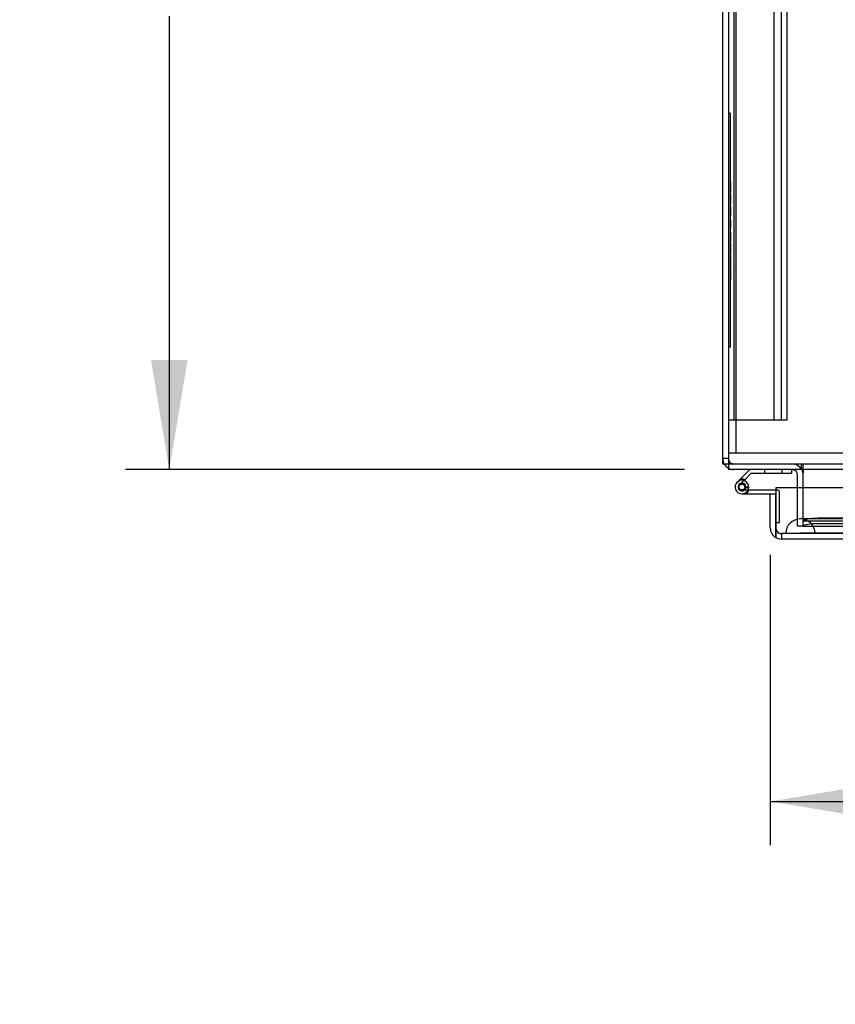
# Model space of a CAD drawing. Header units: inches. Extents: x 1 to 359, y -2 to 239.
# Tile 53 of 79: x 68 to 82, y 199 to 215. Entities that reach past the tile are written whole.
import ezdxf
from ezdxf.enums import TextEntityAlignment as Align
from ezdxf.lldxf.tags import DXFTag

# ---------------------------------------------------------------- set-up
doc = ezdxf.new("R2010")
doc.units = ezdxf.units.IN
doc.header["$MEASUREMENT"] = 0
for name, color, linetype in [('COM50677-2', 7, 'Continuous'), ('COM53964-1', 7, 'Continuous'), ('COM54746-60', 7, 'Continuous'), ('COM70220', 7, 'Continuous'), ('COM71195-7', 7, 'Continuous'), ('COM71298-2', 7, 'Continuous'), ('COM71299-2', 7, 'Continuous'), ('COM71300-2', 7, 'Continuous'), ('Default', 7, 'Continuous'), ('QLB20185', 7, 'Continuous')]:
    doc.layers.add(name, color=color, linetype=linetype)
doc.styles.add('SEACAD_Times_New_Roman', font='times.ttf')
tags = doc.linetypes.add('HIDDEN2', pattern=[0.1875, 0.125, -0.0625]).pattern_tags.tags
tags[6:7] = [DXFTag(74, 4), DXFTag(75, 0), DXFTag(340, '0'), DXFTag(46, 0.0), DXFTag(50, 0.0), DXFTag(44, 0.0), DXFTag(45, 0.0)]
tags[4:5] = [DXFTag(74, 4), DXFTag(75, 0), DXFTag(340, '0'), DXFTag(46, 0.0), DXFTag(50, 0.0), DXFTag(44, 0.0), DXFTag(45, 0.0)]
doc.dimstyles.new('HAMMOND_(STH_-_300x200)', dxfattribs={"dimtxt": 1.5, "dimasz": 1.875, "dimexe": 0.75, "dimexo": 0.75, "dimgap": 0.375, "dimtad": 0, "dimtih": 1, "dimtoh": 1, "dimzin": 0, "dimdsep": 46, "dimtxsty": 'SEACAD_Times_New_Roman', "dimblk1": '_SE_FILLED', "dimblk2": '_SE_FILLED', "dimsah": 1, "dimcen": 0.75, "dimadec": 0, "dimazin": 0, "dimtfac": 0.8, "dimtofl": 0, "dimtmove": 0, "dimatfit": 3, "dimfxl": 1, "dimtolj": 1, "dimtzin": 0, "dimarcsym": 0})

# ---------------------------------------------------------------- blocks, each defined once
blk = doc.blocks.new('SE3')
at = {"layer": 'COM50677-2', "color": 7, "linetype": 'HIDDEN2'}
for p, q in [((79.806, 225.541), (79.806, 208.041)), ((79.866, 208.041), (79.681, 208.041)), ((81.496, 208.041), (79.866, 208.041)), ((81.681, 208.041), (81.496, 208.041))]:
    blk.add_line(p, q, dxfattribs=at)
at = {"layer": 'COM53964-1', "color": 7, "linetype": 'HIDDEN2'}
for p, q in [((79.776, 224.978), (79.776, 208.603)), ((80.46, 224.978), (80.46, 208.603)), ((80.586, 224.978), (80.586, 208.603)), ((80.681, 224.978), (80.681, 208.603)), ((79.819, 208.603), (79.681, 208.603)), ((80.543, 208.603), (79.819, 208.603)), ((80.681, 208.603), (80.543, 208.603))]:
    blk.add_line(p, q, dxfattribs=at)
at = {"layer": 'COM54746-60', "color": 7, "linetype": 'Continuous'}
for p, q in [((80.046, 207.76), (79.879, 207.592)), ((80.765, 207.698), (80.765, 207.76)), ((79.879, 207.592), (79.835, 207.548)), ((79.948, 207.574), (79.962, 207.588)), ((79.962, 207.588), (80.072, 207.698)), ((80.072, 207.698), (80.765, 207.698)), ((79.851, 207.474), (79.851, 207.449)), ((79.926, 207.524), (79.901, 207.524)), ((79.976, 207.449), (79.976, 207.474)), ((79.976, 207.456), (80.03, 207.451)), ((79.901, 207.399), (79.926, 207.399)), ((79.913, 207.345), (80.493, 207.345)), ((80.493, 207.407), (79.952, 207.407)), ((80.493, 207.345), (80.493, 207.343)), ((80.493, 206.857), (80.493, 206.857))]:
    blk.add_line(p, q, dxfattribs=at)
at = {"layer": 'COM54746-60', "color": 7, "linetype": 'HIDDEN2'}
for p, q in [((80.3, 207.76), (80.3, 207.698)), ((80.604, 207.698), (80.604, 207.76)), ((79.877, 207.503), (79.948, 207.574)), ((80.03, 207.462), (79.968, 207.462)), ((79.968, 207.457), (79.976, 207.456)), ((79.952, 207.407), (79.913, 207.407)), ((80.53, 207.407), (80.493, 207.407)), ((80.555, 206.857), (80.555, 207.382)), ((80.493, 206.857), (80.555, 206.857))]:
    blk.add_line(p, q, dxfattribs=at)
blk.add_circle((79.913, 207.462), 0.05, dxfattribs=at)
at = {"layer": 'COM54746-60', "color": 7, "linetype": 'Continuous'}
for centre, radius, start, end in [((79.913, 207.462), 0.135, 68.9858, 104.9706), ((79.913, 207.462), 0.117, 354.7841, 270), ((79.901, 207.474), 0.05, 90, 180), ((79.901, 207.449), 0.05, 180, 270), ((79.926, 207.474), 0.05, 0, 90), ((79.926, 207.449), 0.05, 270, 0), ((79.913, 207.462), 0.117, 331.9602, 354.7841)]:
    blk.add_arc(centre, radius, start, end, dxfattribs=at)
at = {"layer": 'COM54746-60', "color": 7, "linetype": 'HIDDEN2'}
for centre, radius, start, end in [((79.913, 207.462), 0.055, 354.7841, 270), ((79.913, 207.462), 0.055, 270, 354.7841), ((79.913, 207.462), 0.117, 270, 331.9602), ((79.913, 207.462), 0.135, 299.9264, 335.9579), ((80.53, 207.382), 0.025, 0, 90)]:
    blk.add_arc(centre, radius, start, end, dxfattribs=at)
at = {"layer": 'COM70220', "color": 7, "linetype": 'HIDDEN2'}
for p, q in [((81.164, 206.918), (80.914, 206.918)), ((107.632, 206.918), (81.164, 206.918)), ((80.914, 206.672), (80.665, 206.67)), ((80.665, 206.67), (80.665, 206.669)), ((81.164, 206.67), (80.665, 206.67)), ((81.164, 206.669), (80.665, 206.669)), ((81.163, 206.67), (80.914, 206.672)), ((81.164, 206.672), (80.914, 206.672)), ((81.163, 206.669), (81.163, 206.67)), ((107.632, 206.672), (81.164, 206.672)), ((107.632, 206.67), (81.164, 206.67)), ((107.632, 206.669), (81.164, 206.669))]:
    blk.add_line(p, q, dxfattribs=at)
blk.add_arc((80.914, 206.668), 0.25, 0, 180, dxfattribs=at)
at = {"layer": 'COM71195-7', "color": 7, "linetype": 'Continuous'}
for p, q in [((80.493, 207.448), (80.493, 206.763)), ((108.303, 207.448), (80.493, 207.448)), ((80.398, 207.343), (80.493, 207.343)), ((80.398, 206.763), (80.398, 207.343)), ((80.493, 206.763), (80.493, 207.343)), ((80.493, 206.763), (80.493, 206.598)), ((80.493, 206.598), (80.493, 206.763)), ((108.208, 206.573), (80.588, 206.573))]:
    blk.add_line(p, q, dxfattribs=at)
at = {"layer": 'COM71195-7', "color": 7, "linetype": 'HIDDEN2'}
for p, q in [((108.208, 206.668), (80.588, 206.668)), ((80.588, 206.668), (80.588, 206.573))]:
    blk.add_line(p, q, dxfattribs=at)
at = {"layer": 'COM71195-7', "color": 7, "linetype": 'Continuous'}
for start, end in [(180, 240), (240, 270)]:
    blk.add_arc((80.588, 206.763), 0.19, start, end, dxfattribs=at)
at = {"layer": 'COM71195-7', "color": 7, "linetype": 'HIDDEN2'}
blk.add_arc((80.588, 206.763), 0.095, 180, 270, dxfattribs=at)
blk.add_ellipse((80.588, 206.763), major_axis=(0, 0.095), ratio=0.999171, start_param=1.570796, end_param=3.141593, dxfattribs=at)
at = {"layer": 'COM71195-7', "color": 7, "linetype": 'Continuous'}
blk.add_ellipse((80.588, 206.763), major_axis=(0, 0.19), ratio=0.999171, start_param=2.617994, end_param=3.141593, dxfattribs=at)
at = {"layer": 'COM71298-2', "color": 7, "linetype": 'Continuous'}
for p, q in [((79.681, 216.46), (79.681, 207.903)), ((79.681, 207.903), (79.681, 207.76)), ((139.551, 207.76), (79.681, 207.76)), ((80.961, 207.76), (80.961, 207.712)), ((80.961, 207.448), (80.961, 207.712))]:
    blk.add_line(p, q, dxfattribs=at)
at = {"layer": 'COM71298-2', "color": 7, "linetype": 'HIDDEN2'}
for p, q in [((139.551, 207.855), (79.681, 207.855)), ((80.931, 207.76), (80.931, 207.855)), ((80.961, 207.76), (80.961, 207.855)), ((80.961, 206.934), (80.961, 207.448)), ((80.961, 206.934), (80.961, 206.887)), ((107.749, 206.927), (81.211, 206.927)), ((80.961, 206.791), (80.961, 206.887)), ((80.962, 206.793), (80.961, 206.791)), ((80.961, 206.791), (80.961, 206.791)), ((80.961, 206.791), (107.999, 206.791)), ((80.962, 206.886), (80.962, 206.886)), ((80.962, 206.886), (107.999, 206.886)), ((107.749, 206.833), (81.211, 206.833))]:
    blk.add_line(p, q, dxfattribs=at)
for centre in [(81.211, 206.883), (81.211, 206.79)]:
    blk.add_ellipse(centre, major_axis=(-0.25, 0), ratio=0.173648, start_param=4.712389, end_param=6.21308, dxfattribs=at)
at = {"layer": 'COM71299-2', "color": 7, "linetype": 'HIDDEN2'}
blk.add_line((80.961, 206.793), (107.116, 206.793), dxfattribs=at)
at = {"layer": 'COM71300-2', "color": 7, "linetype": 'Continuous'}
for p, q in [((79.586, 207.855), (79.586, 216.465)), ((79.681, 207.855), (79.586, 207.855)), ((80.866, 207.448), (80.866, 207.665))]:
    blk.add_line(p, q, dxfattribs=at)
at = {"layer": 'COM71300-2', "color": 7, "linetype": 'HIDDEN2'}
for p, q in [((79.681, 207.95), (79.586, 207.95)), ((80.866, 206.793), (80.866, 207.448)), ((80.961, 206.793), (80.866, 206.793))]:
    blk.add_line(p, q, dxfattribs=at)
for centre, radius, start, end in [((79.776, 207.95), 0.19, 180, 210), ((79.776, 207.95), 0.095, 180, 270), ((79.776, 207.95), 0.19, 240, 270), ((80.771, 207.665), 0.19, 30, 90)]:
    blk.add_arc(centre, radius, start, end, dxfattribs=at)
at = {"layer": 'COM71300-2', "color": 7, "linetype": 'Continuous'}
for centre, radius, start, end in [((79.776, 207.95), 0.19, 210, 240), ((80.771, 207.665), 0.095, 0, 90), ((80.771, 207.665), 0.19, 0, 30)]:
    blk.add_arc(centre, radius, start, end, dxfattribs=at)
at = {"layer": 'QLB20185', "color": 7, "linetype": 'HIDDEN2'}
for p, q in [((79.711, 213.855), (79.681, 213.855)), ((79.711, 213.855), (79.711, 213.48)), ((79.711, 213.48), (79.711, 210.23)), ((79.728, 212.671), (79.71, 212.671)), ((79.728, 212.657), (79.71, 212.657)), ((79.728, 212.657), (79.71, 212.657)), ((79.726, 212.654), (79.711, 212.654)), ((79.726, 212.653), (79.711, 212.653)), ((79.726, 212.65), (79.711, 212.65)), ((79.726, 212.642), (79.711, 212.642)), ((79.726, 212.64), (79.711, 212.64)), ((79.726, 212.671), (79.726, 212.668)), ((79.726, 212.647), (79.726, 212.654)), ((79.726, 212.545), (79.726, 212.647)), ((79.71, 212.527), (79.728, 212.527)), ((79.726, 212.584), (79.711, 212.584)), ((79.726, 212.56), (79.711, 212.56)), ((79.726, 212.56), (79.711, 212.56)), ((79.726, 212.558), (79.711, 212.558)), ((79.726, 212.547), (79.711, 212.547)), ((79.726, 212.545), (79.711, 212.545)), ((79.726, 212.54), (79.711, 212.54)), ((79.726, 212.534), (79.711, 212.534)), ((79.726, 212.527), (79.726, 212.54)), ((79.728, 212.453), (79.71, 212.453)), ((79.728, 212.449), (79.71, 212.449)), ((79.71, 212.338), (79.728, 212.338)), ((79.71, 212.334), (79.728, 212.334)), ((79.71, 212.323), (79.728, 212.323)), ((79.71, 212.319), (79.728, 212.319)), ((79.726, 212.439), (79.711, 212.439)), ((79.726, 212.438), (79.711, 212.438)), ((79.726, 212.434), (79.711, 212.434)), ((79.726, 212.433), (79.711, 212.433)), ((79.726, 212.423), (79.711, 212.423)), ((79.726, 212.42), (79.711, 212.42)), ((79.726, 212.416), (79.711, 212.416)), ((79.726, 212.356), (79.711, 212.356)), ((79.726, 212.352), (79.711, 212.352)), ((79.726, 212.351), (79.711, 212.351)), ((79.726, 212.349), (79.711, 212.349)), ((79.726, 212.339), (79.711, 212.339)), ((79.726, 212.333), (79.711, 212.333)), ((79.726, 212.329), (79.711, 212.329)), ((79.726, 212.323), (79.726, 212.449)), ((79.728, 212.239), (79.71, 212.239)), ((79.726, 212.237), (79.711, 212.237)), ((79.726, 212.179), (79.711, 212.179)), ((79.726, 212.165), (79.711, 212.165)), ((79.726, 212.229), (79.726, 212.237)), ((79.726, 212.179), (79.726, 212.229)), ((79.726, 212.112), (79.726, 212.179)), ((79.71, 212.105), (79.728, 212.105)), ((79.71, 212.105), (79.728, 212.105)), ((79.726, 212.112), (79.711, 212.112)), ((79.726, 212.107), (79.711, 212.107)), ((79.726, 212.107), (79.711, 212.107)), ((79.726, 212.107), (79.711, 212.107)), ((79.726, 212.025), (79.711, 212.025)), ((79.726, 212.021), (79.711, 212.021)), ((79.726, 212.013), (79.711, 212.013)), ((79.726, 212.011), (79.711, 212.011)), ((79.726, 212.005), (79.711, 212.005)), ((79.726, 212.003), (79.711, 212.003)), ((79.726, 212.002), (79.711, 212.002)), ((79.726, 211.997), (79.711, 211.997)), ((79.726, 211.992), (79.711, 211.992)), ((79.726, 211.982), (79.711, 211.982)), ((79.726, 211.98), (79.711, 211.98)), ((79.726, 212.113), (79.726, 212.115)), ((79.726, 212.107), (79.726, 212.112)), ((79.726, 212.021), (79.726, 212.025)), ((79.726, 212.013), (79.726, 212.021)), ((79.726, 212.002), (79.726, 212.013)), ((79.726, 211.982), (79.726, 212.002)), ((79.726, 211.913), (79.726, 211.982)), ((79.728, 211.808), (79.71, 211.808)), ((79.728, 211.793), (79.71, 211.793)), ((79.726, 211.934), (79.711, 211.934)), ((79.726, 211.925), (79.711, 211.925)), ((79.726, 211.915), (79.711, 211.915)), ((79.726, 211.911), (79.711, 211.911)), ((79.726, 211.906), (79.711, 211.906)), ((79.726, 211.904), (79.711, 211.904)), ((79.726, 211.895), (79.711, 211.895)), ((79.726, 211.891), (79.711, 211.891)), ((79.726, 211.808), (79.711, 211.808)), ((79.726, 211.806), (79.711, 211.806)), ((79.726, 211.805), (79.711, 211.805)), ((79.726, 211.796), (79.711, 211.796)), ((79.726, 211.794), (79.711, 211.794)), ((79.726, 211.794), (79.711, 211.794)), ((79.726, 211.891), (79.726, 211.913)), ((79.726, 211.788), (79.726, 211.808)), ((79.71, 211.674), (79.728, 211.674)), ((79.726, 211.788), (79.711, 211.788)), ((79.726, 211.778), (79.711, 211.778)), ((79.726, 211.709), (79.711, 211.709)), ((79.726, 211.708), (79.711, 211.708)), ((79.726, 211.689), (79.711, 211.689)), ((79.726, 211.686), (79.711, 211.686)), ((79.726, 211.681), (79.711, 211.681)), ((79.726, 211.667), (79.711, 211.667)), ((79.726, 211.709), (79.726, 211.788)), ((79.726, 211.674), (79.726, 211.709)), ((79.728, 211.617), (79.71, 211.617)), ((79.728, 211.602), (79.71, 211.602)), ((79.728, 211.602), (79.71, 211.602)), ((79.728, 211.587), (79.71, 211.587)), ((79.726, 211.61), (79.711, 211.61)), ((79.726, 211.606), (79.711, 211.606)), ((79.726, 211.597), (79.711, 211.597)), ((79.726, 211.595), (79.711, 211.595)), ((79.726, 211.589), (79.711, 211.589)), ((79.726, 211.585), (79.711, 211.585)), ((79.726, 211.581), (79.711, 211.581)), ((79.726, 211.573), (79.711, 211.573)), ((79.726, 211.564), (79.711, 211.564)), ((79.726, 211.482), (79.711, 211.482)), ((79.726, 211.468), (79.711, 211.468)), ((79.726, 211.54), (79.726, 211.585)), ((79.726, 211.448), (79.726, 211.54)), ((79.71, 211.438), (79.728, 211.438)), ((79.728, 211.336), (79.71, 211.336)), ((79.726, 211.441), (79.711, 211.441)), ((79.726, 211.403), (79.711, 211.403)), ((79.726, 211.388), (79.711, 211.388)), ((79.726, 211.333), (79.711, 211.333)), ((79.726, 211.291), (79.711, 211.291)), ((79.726, 211.441), (79.726, 211.448)), ((79.726, 211.388), (79.726, 211.403)), ((79.726, 211.338), (79.726, 211.388)), ((79.726, 211.326), (79.726, 211.333)), ((79.726, 211.241), (79.726, 211.326)), ((79.71, 211.232), (79.728, 211.232)), ((79.728, 211.192), (79.71, 211.192)), ((79.728, 211.192), (79.71, 211.192)), ((79.726, 211.276), (79.711, 211.276)), ((79.726, 211.234), (79.711, 211.234)), ((79.726, 211.19), (79.711, 211.19)), ((79.726, 211.178), (79.711, 211.178)), ((79.726, 211.177), (79.711, 211.177)), ((79.726, 211.173), (79.711, 211.173)), ((79.726, 211.165), (79.711, 211.165)), ((79.726, 211.165), (79.711, 211.165)), ((79.726, 211.139), (79.711, 211.139)), ((79.726, 211.234), (79.726, 211.241)), ((79.726, 211.165), (79.726, 211.192)), ((79.726, 211.139), (79.726, 211.178)), ((79.726, 211.041), (79.726, 211.165)), ((79.71, 211.048), (79.728, 211.048)), ((79.71, 211.028), (79.728, 211.028)), ((79.71, 211.014), (79.728, 211.014)), ((79.726, 211.104), (79.711, 211.104)), ((79.726, 211.088), (79.711, 211.088)), ((79.726, 211.085), (79.711, 211.085)), ((79.726, 211.084), (79.711, 211.084)), ((79.726, 211.06), (79.711, 211.06)), ((79.726, 211.052), (79.711, 211.052)), ((79.726, 211.051), (79.711, 211.051)), ((79.726, 211.05), (79.711, 211.05)), ((79.726, 211.041), (79.711, 211.041)), ((79.726, 211.034), (79.711, 211.034)), ((79.726, 211.014), (79.726, 211.041)), ((79.711, 210.23), (79.711, 209.855)), ((79.711, 209.855), (79.681, 209.855))]:
    blk.add_line(p, q, dxfattribs=at)
blk = doc.blocks.new('DMBLK57')
at = {"layer": 'Default', "linetype": 'Continuous', "transparency": 16777216}
for points in [[(69.804, 223.945), (70.429, 223.945), (70.116, 225.82)], [(69.804, 209.635), (70.116, 207.76), (70.429, 209.635)]]:
    blk.add_hatch(color=7, dxfattribs=at).paths.add_polyline_path(points)
at = {"layer": 'Default', "color": 7, "linetype": 'Continuous', "transparency": 16777216}
for p, q in [((79.026, 225.82), (69.366, 225.82)), ((70.116, 225.82), (70.116, 218.065)), ((70.116, 215.515), (70.116, 207.76)), ((78.931, 207.76), (69.366, 207.76))]:
    blk.add_line(p, q, dxfattribs=at)
at = {"layer": 'Default', "color": 7, "linetype": 'Continuous', "transparency": 16777216, "style": 'SEACAD_Times_New_Roman'}
blk.add_text('18.06', height=1.5, dxfattribs=at).set_placement((67.557, 217.54), align=Align.TOP_LEFT)
blk = doc.blocks.new('_SE_FILLED')
at = {"color": 0}
blk.add_line((0, 0), (-1, 0), dxfattribs=at)
blk.add_solid([(0, 0), (-1, -0.1665), (-1, 0.1665), (0, 0)], dxfattribs=at)
blk = doc.blocks.new('DMBLK62')
at = {"layer": 'Default', "linetype": 'Continuous', "transparency": 16777216}
for points in [[(82.273, 201.774), (82.273, 202.399), (80.398, 202.086)], [(106.523, 201.774), (108.398, 202.086), (106.523, 202.399)]]:
    blk.add_hatch(color=7, dxfattribs=at).paths.add_polyline_path(points)
at = {"layer": 'Default', "color": 7, "linetype": 'Continuous', "transparency": 16777216}
for p, q in [((80.398, 206.303), (80.398, 201.336)), ((108.398, 206.355), (108.398, 201.336)), ((80.398, 202.086), (91.314, 202.086)), ((97.483, 202.086), (108.398, 202.086))]:
    blk.add_line(p, q, dxfattribs=at)
at = {"layer": 'Default', "color": 7, "linetype": 'Continuous', "transparency": 16777216, "style": 'SEACAD_Times_New_Roman'}
for s, p in [('28.00', (91.839, 202.836)), ('DOO', (91.999, 200.586))]:
    blk.add_text(s, height=1.5, dxfattribs=at).set_placement(p, align=Align.TOP_LEFT)

msp = doc.modelspace()

# ---------------------------------------------------------------- block references
at = {"layer": 'Default'}
msp.add_blockref('SE3', (0, 0), dxfattribs=at)

# ---------------------------------------------------------------- dimensions: what is measured, and where the dimension line sits
at = {"layer": 'Default', "color": 7, "linetype": 'Continuous'}
for base, p1, p2, angle, text, picture, middle, dimtype in [((70.116, 207.76), (79.776, 225.82), (79.681, 207.76), 90, '\\A1;<>', 'DMBLK57', (70.116, 216.79), 160), ((80.398, 202.086), (80.398, 207.053), (108.398, 207.105), 0.1074, '\\A1;<>\\PDOO', 'DMBLK62', (94.398, 202.086), 161)]:
    dim = msp.add_linear_dim(base=base, p1=p1, p2=p2, angle=angle, text=text, dimstyle='HAMMOND_(STH_-_300x200)', dxfattribs=at)
    dim.commit()
    dim.dimension.update_dxf_attribs({"geometry": picture, "text_midpoint": middle, "dimtype": dimtype})

doc.saveas('drawing.dxf')
